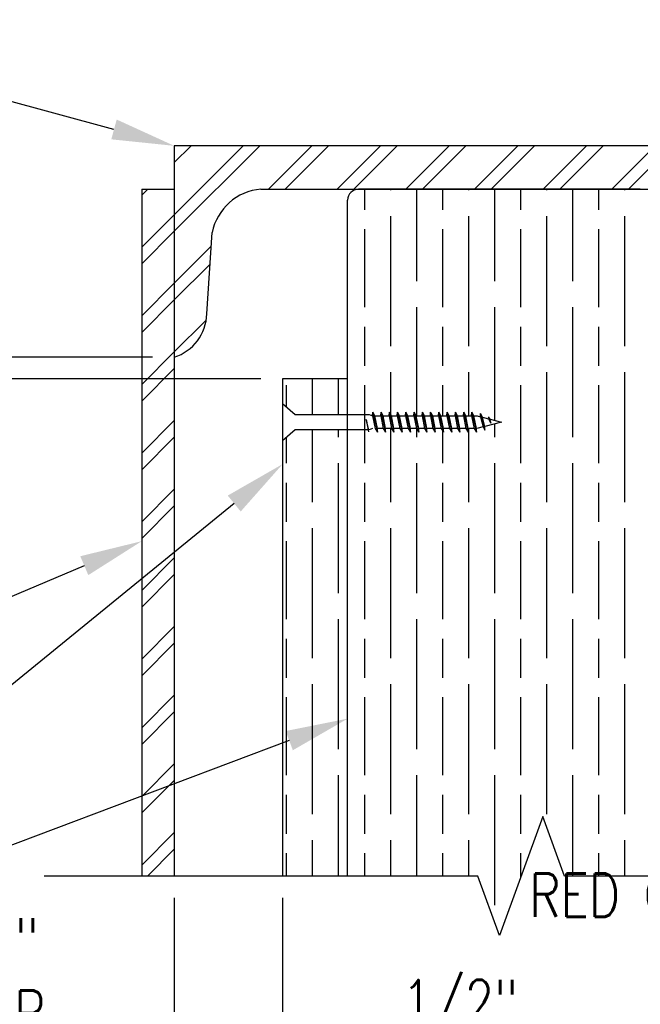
# Model space of a CAD drawing. Header units: inches. Extents: x 52 to 295, y 67 to 146.
# Tile 5 of 25: x 119 to 126, y 73 to 85. Entities that reach past the tile are written whole.
import ezdxf
from ezdxf import colors
from ezdxf.entities.mleader import LeaderData, LeaderLine
from ezdxf.math import Vec2, Vec3

# ---------------------------------------------------------------- set-up
doc = ezdxf.new("R2010")
doc.units = ezdxf.units.IN
doc.header["$MEASUREMENT"] = 0
for name, color, linetype in [('A-DETL-MEDM', 3, 'Continuous'), ('A-DETL-THIN', 1, 'Continuous'), ('S-ANNO-DIMS', 1, 'Continuous'), ('S-ANNO-NOTE', 2, 'Continuous')]:
    doc.layers.add(name, color=color, linetype=linetype)
doc.layers.add('M-DETL-PATT', color=9, linetype='Continuous', true_color=0x808080)
doc.styles.add('Annotative', font='romans.shx', dxfattribs={"width": 0.8, "height": 0.125})
doc.dimstyles.new('Annotative', dxfattribs={"dimscale": 0, "dimtxt": 0.125, "dimasz": 0.125, "dimexe": 0.18, "dimexo": 0.0625, "dimgap": 0.09, "dimtad": 1, "dimdec": 3, "dimzin": 3, "dimdsep": 46, "dimlunit": 4, "dimtxsty": 'Annotative', "dimcen": 0.09, "dimclrt": 2, "dimazin": 2, "dimtfac": 1, "dimtdec": 3, "dimtmove": 0, "dimatfit": 0, "dimfxl": 1, "dimtfill": 1, "dimfrac": 2, "dimtolj": 1, "dimtzin": 0, "dimarcsym": 0})
pattern_1 = [(90, (-41.24825, -1.0022), (0.9, -6e-17), [1.5, -0.3]), (90, (-40.94825, -1.3022), (0.9, -6e-17), [0.9, -0.225, 0.45, -0.225]), (90, (-40.64825, -1.7522), (0.9, -6e-17), [1.5, -0.3])]
pattern_2 = [(45, (26.0005, -1.00223), (-0.3959798, 0.3959798), []), (45, (26.0005, -0.40223), (-0.3959798, 0.3959798), [])]

# ---------------------------------------------------------------- blocks, each defined once
blk = doc.blocks.new('*D33')
at = {"layer": 'Defpoints', "color": 0, "transparency": 16777216}
for p in [(126.156, 74.936), (126.655, 74.936), (126.655, 72.71)]:
    blk.add_point(p, dxfattribs=at)
at = {"layer": 'S-ANNO-DIMS', "color": 0, "lineweight": -2, "transparency": 16777216}
for p, q in [((126.156, 74.686), (126.156, 71.99)), ((126.655, 74.686), (126.655, 71.99)), ((125.656, 72.71), (123.141, 72.71)), ((126.655, 72.71), (126.156, 72.71)), ((127.155, 72.71), (127.655, 72.71))]:
    blk.add_line(p, q, dxfattribs=at)
at = {"layer": 'S-ANNO-DIMS', "color": 0, "transparency": 16777216}
for points in [[(125.656, 72.794), (125.656, 72.627), (126.156, 72.71)], [(127.155, 72.794), (127.155, 72.627), (126.655, 72.71)]]:
    blk.add_solid(points, dxfattribs=at)
at = {"layer": 'S-ANNO-DIMS', "color": 2, "lineweight": -3, "transparency": 16777216, "insert": (123.283, 73.737), "char_height": 0.5, "width": 1.73023, "attachment_point": 1, "line_spacing_factor": 0.983083, "style": 'Annotative'}
blk.add_mtext('\\A1;1/2"', dxfattribs=at)
blk = doc.blocks.new('*D34')
at = {"layer": 'Defpoints', "color": 0, "transparency": 16777216}
for p in [(126.156, 74.936), (128.656, 74.936), (128.656, 71.448)]:
    blk.add_point(p, dxfattribs=at)
at = {"layer": 'S-ANNO-DIMS', "color": 0, "lineweight": -2, "transparency": 16777216}
for p, q in [((126.156, 74.686), (126.156, 70.728)), ((128.656, 74.686), (128.656, 70.728)), ((125.656, 71.448), (125.156, 71.448)), ((126.156, 71.448), (128.656, 71.448)), ((129.156, 71.448), (132.509, 71.448))]:
    blk.add_line(p, q, dxfattribs=at)
at = {"layer": 'S-ANNO-DIMS', "color": 0, "transparency": 16777216}
for points in [[(125.656, 71.531), (125.656, 71.364), (126.156, 71.448)], [(129.156, 71.531), (129.156, 71.364), (128.656, 71.448)]]:
    blk.add_solid(points, dxfattribs=at)
at = {"layer": 'S-ANNO-DIMS', "color": 2, "transparency": 16777216, "insert": (131.083, 72.522), "char_height": 0.5, "attachment_point": 5, "style": 'Annotative', "bg_fill": 3, "box_fill_scale": 1.25, "bg_fill_color": 256, "bg_fill_true_color": 13158600, "bg_fill_transparency": 0}
blk.add_mtext('\\A1;2 1/2"\\PCONC', dxfattribs=at)
blk = doc.blocks.new('*D35')
at = {"layer": 'Defpoints', "color": 0, "transparency": 16777216}
for p in [(120.656, 74.936), (121.906, 74.936), (120.656, 72.71)]:
    blk.add_point(p, dxfattribs=at)
at = {"layer": 'S-ANNO-DIMS', "color": 0, "lineweight": -2, "transparency": 16777216}
for p, q in [((120.656, 74.686), (120.656, 71.99)), ((121.906, 74.686), (121.906, 71.99)), ((120.156, 72.71), (116.574, 72.71)), ((121.906, 72.71), (120.656, 72.71)), ((122.406, 72.71), (122.906, 72.71))]:
    blk.add_line(p, q, dxfattribs=at)
at = {"layer": 'S-ANNO-DIMS', "color": 0, "transparency": 16777216}
for points in [[(120.156, 72.794), (120.156, 72.627), (120.656, 72.71)], [(122.406, 72.794), (122.406, 72.627), (121.906, 72.71)]]:
    blk.add_solid(points, dxfattribs=at)
at = {"layer": 'S-ANNO-DIMS', "color": 2, "transparency": 16777216, "insert": (118.115, 73.784), "char_height": 0.5, "attachment_point": 5, "style": 'Annotative', "bg_fill": 3, "box_fill_scale": 1.25, "bg_fill_color": 256, "bg_fill_true_color": 13158600, "bg_fill_transparency": 0}
blk.add_mtext('\\A1;1 1/4"\\PAIR GAP', dxfattribs=at)
blk = doc.blocks.new('*D36')
at = {"layer": 'Defpoints', "color": 0, "transparency": 16777216}
for p in [(116.964, 80.923), (120.656, 80.923), (121.906, 80.673)]:
    blk.add_point(p, dxfattribs=at)
at = {"layer": 'S-ANNO-DIMS', "color": 0, "lineweight": -2, "transparency": 16777216}
for p, q in [((116.964, 81.423), (116.964, 84.395)), ((120.406, 80.923), (116.244, 80.923)), ((116.964, 80.673), (116.964, 80.923)), ((121.656, 80.673), (116.244, 80.673)), ((116.964, 80.173), (116.964, 79.673))]:
    blk.add_line(p, q, dxfattribs=at)
at = {"layer": 'S-ANNO-DIMS', "color": 0, "transparency": 16777216}
for points in [[(116.881, 81.423), (117.048, 81.423), (116.964, 80.923)], [(116.881, 80.173), (117.048, 80.173), (116.964, 80.673)]]:
    blk.add_solid(points, dxfattribs=at)
at = {"layer": 'S-ANNO-DIMS', "color": 2, "transparency": 16777216, "insert": (115.89, 83.159), "char_height": 0.5, "attachment_point": 5, "rotation": 90, "style": 'Annotative', "bg_fill": 3, "box_fill_scale": 1.25, "bg_fill_color": 256, "bg_fill_true_color": 13158600, "bg_fill_transparency": 0}
blk.add_mtext('\\A1;1/4"%%P\\PTYP', dxfattribs=at)

msp = doc.modelspace()

# ---------------------------------------------------------------- hatches: boundary and pattern name
at = {"layer": 'M-DETL-PATT', "lineweight": -3}
h = msp.add_hatch(dxfattribs=at)
h.set_pattern_fill('FP_1', color=8, style=0, pattern_type=2)
h.set_pattern_definition(pattern_2)
h.paths.add_polyline_path([(120.6561, 80.9226), (120.7772, 80.978), (120.8809, 81.0615), (120.9608, 81.168), (121.0119, 81.2909), (121.0311, 81.4226), (121.0936, 82.3601), (121.1456, 82.5125), (121.2347, 82.6466), (121.3551, 82.7536), (121.4987, 82.8264), (121.6561, 82.8601), (127.6561, 82.8601), (127.8136, 82.8264), (127.9572, 82.7536), (128.0776, 82.6466), (128.1667, 82.5125), (128.2186, 82.3601), (128.2811, 81.4226), (128.3004, 81.2909), (128.3515, 81.168), (128.4314, 81.0615), (128.5351, 80.978), (128.6561, 80.9226), (128.6561, 83.3601), (120.6561, 83.3601)])
h = msp.add_hatch(dxfattribs=at)
h.set_pattern_fill('FP_1', color=8, style=0, pattern_type=2)
h.set_pattern_definition(pattern_2)
h.paths.add_polyline_path([(120.6561, 74.9362), (120.6561, 82.8601), (120.2811, 82.8601), (120.2811, 74.9362)])
h = msp.add_hatch(dxfattribs=at)
h.set_pattern_fill('GOST_WOOD', color=256, scale=0.15, style=0)
h.set_pattern_definition(pattern_1)
h.paths.add_polyline_path([(126.1561, 82.7351, 0.4142136), (126.0311, 82.8601), (122.7811, 82.8601, 0.4142136), (122.6561, 82.7351), (122.6561, 80.2612), (122.9061, 80.2612), (122.9432, 80.2448), (122.9466, 80.2874), (122.9701, 80.2448), (123.0385, 80.2448), (123.0418, 80.2874), (123.0654, 80.2448), (123.1337, 80.2448), (123.1371, 80.2874), (123.1606, 80.2448), (123.229, 80.2448), (123.2323, 80.2874), (123.2559, 80.2448), (123.3243, 80.2448), (123.3276, 80.2874), (123.3511, 80.2448), (123.4195, 80.2448), (123.4228, 80.2874), (123.4464, 80.2448), (123.5148, 80.2448), (123.5181, 80.2874), (123.5416, 80.2448), (123.61, 80.2448), (123.6133, 80.2874), (123.6369, 80.2448), (123.7053, 80.2448), (123.7086, 80.2874), (123.7321, 80.2448), (123.8005, 80.2448), (123.8039, 80.2874), (123.8274, 80.2448), (123.8958, 80.2448), (123.8991, 80.2874), (123.9227, 80.2448), (123.9911, 80.2448), (123.9944, 80.2874), (124.0179, 80.2448), (124.0863, 80.2448), (124.0896, 80.2874), (124.1132, 80.2448), (124.1498, 80.2448), (124.1867, 80.2353), (124.1884, 80.2714), (124.2119, 80.2288), (124.2916, 80.2083), (124.2818, 80.2354), (124.299, 80.2064), (124.43, 80.1726), (124.2374, 80.1231), (124.2374, 80.0789), (124.2165, 80.1177), (124.1421, 80.0985), (124.1421, 80.0564), (124.1151, 80.1005), (124.0468, 80.1005), (124.0468, 80.0564), (124.0199, 80.1005), (123.9516, 80.1005), (123.9516, 80.0564), (123.9246, 80.1005), (123.8563, 80.1005), (123.8563, 80.0564), (123.8294, 80.1005), (123.761, 80.1005), (123.761, 80.0564), (123.7341, 80.1005), (123.6658, 80.1005), (123.6658, 80.0564), (123.6389, 80.1005), (123.5705, 80.1005), (123.5705, 80.0564), (123.5436, 80.1005), (123.4753, 80.1005), (123.4753, 80.0564), (123.4483, 80.1005), (123.38, 80.1005), (123.38, 80.0564), (123.3531, 80.1005), (123.2848, 80.1005), (123.2848, 80.0564), (123.2578, 80.1005), (123.1895, 80.1005), (123.1895, 80.0564), (123.1626, 80.1005), (123.0943, 80.1005), (123.0943, 80.0564), (123.0673, 80.1005), (122.999, 80.1005), (122.999, 80.0564), (122.9721, 80.1005), (122.9432, 80.2448), (122.9061, 80.2612), (122.6561, 80.2612), (122.6561, 80.0841), (122.8906, 80.0841), (122.8679, 80.2047), (122.8986, 80.0841), (122.6561, 80.0841), (122.6561, 74.9362), (124.1561, 74.9362), (124.4061, 74.2494), (124.9061, 75.6231), (125.1561, 74.9362), (126.1561, 74.9362)])
h = msp.add_hatch(dxfattribs=at)
h.set_pattern_fill('GOST_WOOD', color=256, scale=0.15, style=0)
h.set_pattern_definition(pattern_1)
h.paths.add_polyline_path([(122.6561, 80.0841), (122.0525, 80.0841), (121.9061, 79.9562), (121.9061, 74.9362), (122.6561, 74.9362)])
h.paths.add_polyline_path([(122.6561, 80.2612), (122.6561, 80.6726), (121.9061, 80.6726), (121.9061, 80.3891), (122.0525, 80.2612)])

# ---------------------------------------------------------------- linework, layer by layer
at = {"layer": 'A-DETL-MEDM', "lineweight": -3}
for p, q in [((128.6561, 83.3601), (120.6561, 83.3601)), ((120.6561, 83.3601), (120.6561, 74.9362)), ((120.2811, 82.8601), (120.2811, 74.9362)), ((120.2811, 82.8601), (120.6561, 82.8601)), ((121.6561, 82.8601), (127.6561, 82.8601)), ((121.0311, 81.4226), (121.0936, 82.3601))]:
    msp.add_line(p, q, dxfattribs=at)
for centre, radius, start, end in [((121.7076, 82.2358), 0.6265, 94.71621, 168.55087), ((120.4958, 81.4335), 0.5354, 287.42154, 358.83866)]:
    msp.add_arc(centre, radius, start, end, dxfattribs=at)
at = {"layer": 'A-DETL-THIN'}
msp.add_line((126.0311, 82.8601), (122.7811, 82.8601), dxfattribs=at)
at = {"layer": 'A-DETL-THIN', "lineweight": -3}
for p, q in [((122.6561, 74.9362), (122.6561, 82.7351)), ((122.6561, 80.6726), (121.9061, 80.6726)), ((121.9061, 80.6726), (121.9061, 74.9362)), ((121.9061, 80.3891), (122.0525, 80.2612)), ((122.0525, 80.2612), (122.9061, 80.2612)), ((122.8679, 80.2047), (122.8951, 80.0604)), ((122.8986, 80.0841), (122.8679, 80.2047)), ((122.9061, 80.2612), (122.9432, 80.2448)), ((122.9432, 80.2448), (122.9466, 80.2874)), ((122.9432, 80.2448), (122.9721, 80.1005)), ((122.9701, 80.2448), (122.9466, 80.2874)), ((122.9466, 80.2874), (122.999, 80.0564)), ((122.9701, 80.2448), (123.0385, 80.2448)), ((122.999, 80.1005), (122.9701, 80.2448)), ((123.0385, 80.2448), (123.0418, 80.2874)), ((123.0385, 80.2448), (123.0673, 80.1005)), ((123.0654, 80.2448), (123.0418, 80.2874)), ((123.0418, 80.2874), (123.0943, 80.0564)), ((123.0654, 80.2448), (123.1337, 80.2448)), ((123.0943, 80.1005), (123.0654, 80.2448)), ((123.1337, 80.2448), (123.1371, 80.2874)), ((123.1337, 80.2448), (123.1626, 80.1005)), ((123.1606, 80.2448), (123.1371, 80.2874)), ((123.1371, 80.2874), (123.1895, 80.0564)), ((123.1606, 80.2448), (123.229, 80.2448)), ((123.1895, 80.1005), (123.1606, 80.2448)), ((123.229, 80.2448), (123.2323, 80.2874)), ((123.229, 80.2448), (123.2578, 80.1005)), ((123.2559, 80.2448), (123.2323, 80.2874)), ((123.2323, 80.2874), (123.2848, 80.0564)), ((123.2559, 80.2448), (123.3243, 80.2448)), ((123.2848, 80.1005), (123.2559, 80.2448)), ((123.3243, 80.2448), (123.3276, 80.2874)), ((123.3243, 80.2448), (123.3531, 80.1005)), ((123.3511, 80.2448), (123.3276, 80.2874)), ((123.3276, 80.2874), (123.38, 80.0564)), ((123.3511, 80.2448), (123.4195, 80.2448)), ((123.38, 80.1005), (123.3511, 80.2448)), ((123.4195, 80.2448), (123.4228, 80.2874)), ((123.4195, 80.2448), (123.4483, 80.1005)), ((123.4464, 80.2448), (123.4228, 80.2874)), ((123.4228, 80.2874), (123.4753, 80.0564)), ((123.4464, 80.2448), (123.5148, 80.2448)), ((123.4753, 80.1005), (123.4464, 80.2448)), ((123.5148, 80.2448), (123.5181, 80.2874)), ((123.5148, 80.2448), (123.5436, 80.1005)), ((123.5416, 80.2448), (123.5181, 80.2874)), ((123.5181, 80.2874), (123.5705, 80.0564)), ((123.5416, 80.2448), (123.61, 80.2448)), ((123.5705, 80.1005), (123.5416, 80.2448)), ((123.61, 80.2448), (123.6133, 80.2874)), ((123.61, 80.2448), (123.6389, 80.1005)), ((123.6369, 80.2448), (123.6133, 80.2874)), ((123.6133, 80.2874), (123.6658, 80.0564)), ((123.6369, 80.2448), (123.7053, 80.2448)), ((123.6658, 80.1005), (123.6369, 80.2448)), ((123.7053, 80.2448), (123.7086, 80.2874)), ((123.7053, 80.2448), (123.7341, 80.1005)), ((123.7321, 80.2448), (123.7086, 80.2874)), ((123.7086, 80.2874), (123.761, 80.0564)), ((123.7321, 80.2448), (123.8005, 80.2448)), ((123.761, 80.1005), (123.7321, 80.2448)), ((123.8005, 80.2448), (123.8039, 80.2874)), ((123.8005, 80.2448), (123.8294, 80.1005)), ((123.8274, 80.2448), (123.8039, 80.2874)), ((123.8039, 80.2874), (123.8563, 80.0564)), ((123.8274, 80.2448), (123.8958, 80.2448)), ((123.8563, 80.1005), (123.8274, 80.2448)), ((123.8958, 80.2448), (123.8991, 80.2874)), ((123.8958, 80.2448), (123.9246, 80.1005)), ((123.9227, 80.2448), (123.8991, 80.2874)), ((123.8991, 80.2874), (123.9516, 80.0564)), ((123.9227, 80.2448), (123.9911, 80.2448)), ((123.9516, 80.1005), (123.9227, 80.2448)), ((123.9911, 80.2448), (123.9944, 80.2874)), ((123.9911, 80.2448), (124.0199, 80.1005)), ((124.0179, 80.2448), (123.9944, 80.2874)), ((123.9944, 80.2874), (124.0468, 80.0564)), ((124.0179, 80.2448), (124.0863, 80.2448)), ((124.0468, 80.1005), (124.0179, 80.2448)), ((124.0863, 80.2448), (124.0896, 80.2874)), ((124.0863, 80.2448), (124.1151, 80.1005)), ((124.1132, 80.2448), (124.0896, 80.2874)), ((124.0896, 80.2874), (124.1421, 80.0564)), ((124.1132, 80.2448), (124.1498, 80.2448)), ((124.1421, 80.1005), (124.1132, 80.2448)), ((124.1498, 80.2448), (124.1867, 80.2353)), ((124.1867, 80.2353), (124.1884, 80.2714)), ((124.1867, 80.2353), (124.2171, 80.1165)), ((124.2119, 80.2288), (124.1884, 80.2714)), ((124.1884, 80.2714), (124.2374, 80.0789)), ((124.2119, 80.2288), (124.2817, 80.2108)), ((124.2374, 80.1231), (124.2119, 80.2288)), ((124.2817, 80.2108), (124.3089, 80.1605)), ((124.299, 80.2064), (124.2818, 80.2354)), ((124.2818, 80.2354), (124.3089, 80.1605)), ((124.299, 80.2064), (124.43, 80.1726)), ((124.3089, 80.1605), (124.299, 80.2064)), ((122.0525, 80.0841), (121.9061, 79.9562)), ((122.8906, 80.0841), (122.0525, 80.0841)), ((122.9432, 80.1005), (122.9061, 80.0841)), ((122.9721, 80.1005), (122.999, 80.0564)), ((123.0673, 80.1005), (122.999, 80.1005)), ((122.999, 80.0564), (122.999, 80.1005)), ((123.0673, 80.1005), (123.0943, 80.0564)), ((123.1626, 80.1005), (123.0943, 80.1005)), ((123.0943, 80.0564), (123.0943, 80.1005)), ((123.1626, 80.1005), (123.1895, 80.0564)), ((123.2578, 80.1005), (123.1895, 80.1005)), ((123.1895, 80.0564), (123.1895, 80.1005)), ((123.2578, 80.1005), (123.2848, 80.0564)), ((123.3531, 80.1005), (123.2848, 80.1005)), ((123.2848, 80.0564), (123.2848, 80.1005)), ((123.3531, 80.1005), (123.38, 80.0564)), ((123.4483, 80.1005), (123.38, 80.1005)), ((123.38, 80.0564), (123.38, 80.1005)), ((123.4483, 80.1005), (123.4753, 80.0564)), ((123.5436, 80.1005), (123.4753, 80.1005)), ((123.4753, 80.0564), (123.4753, 80.1005)), ((123.5436, 80.1005), (123.5705, 80.0564)), ((123.6389, 80.1005), (123.5705, 80.1005)), ((123.5705, 80.0564), (123.5705, 80.1005)), ((123.6389, 80.1005), (123.6658, 80.0564)), ((123.7341, 80.1005), (123.6658, 80.1005)), ((123.6658, 80.0564), (123.6658, 80.1005)), ((123.7341, 80.1005), (123.761, 80.0564)), ((123.8294, 80.1005), (123.761, 80.1005)), ((123.761, 80.0564), (123.761, 80.1005)), ((123.8294, 80.1005), (123.8563, 80.0564)), ((123.9246, 80.1005), (123.8563, 80.1005)), ((123.8563, 80.0564), (123.8563, 80.1005)), ((123.9246, 80.1005), (123.9516, 80.0564)), ((124.0199, 80.1005), (123.9516, 80.1005)), ((123.9516, 80.0564), (123.9516, 80.1005)), ((124.0199, 80.1005), (124.0468, 80.0564)), ((124.1151, 80.1005), (124.0468, 80.1005)), ((124.0468, 80.0564), (124.0468, 80.1005)), ((124.1151, 80.1005), (124.1421, 80.0564)), ((124.1421, 80.0564), (124.1421, 80.1005)), ((124.2168, 80.1177), (124.1498, 80.1005)), ((124.2171, 80.1165), (124.2374, 80.0789)), ((124.43, 80.1726), (124.2374, 80.1231)), ((124.2374, 80.0789), (124.2374, 80.1231))]:
    msp.add_line(p, q, dxfattribs=at)
msp.add_arc((122.7811, 82.7351), 0.125, 90, 180, dxfattribs=at)

# ---------------------------------------------------------------- dimensions: what is measured, and where the dimension line sits
at = {"layer": 'S-ANNO-DIMS', "lineweight": -3}
dim = msp.add_linear_dim(base=(126.655, 72.7102), p1=(126.1561, 74.9362), p2=(126.655, 74.9362), dimstyle='Annotative', override={"dimpost": '\\X', "dimtfill": 0}, dxfattribs=at)
dim.commit()
dim.dimension.update_dxf_attribs({"geometry": '*D33', "text_midpoint": (124.1485, 72.7102), "dimtype": 160})

# ---------------------------------------------------------------- leaders
at = {"layer": 'S-ANNO-NOTE', "lineweight": -3}
ml = msp.add_multileader_mtext('Standard', dxfattribs=at)
ml.set_content('\\pxt3.2,6.4,9.6,12.8,16,19.2,22.4,25.6,28.8,32,35.2,38.4,41.6,44.8,48,51.2,54.4,57.6,60.8,64,67.2,70.4,73.6,76.8,80,83.2,86.4,89.6,92.8,96,99.2,102.4;{\\C256;C8x18.75}', color=2, style='Annotative')
ml.set_leader_properties(color=1)
ml.build(insert=Vec2(0, 0))
ml.multileader.update_dxf_attribs({"text_right_attachment_type": 3, "dogleg_length": 0.125, "arrow_head_size": 0.72, "scale": 4})
ctx = ml.context
ctx.base_point, ctx.scale, ctx.char_height, ctx.arrow_head_size, ctx.landing_gap_size, ctx.plane_origin = Vec3(112.3373, 84.5564), 4, 0.5, 0.72, 0.36, Vec3(138.2446, 115.3633)
ctx.right_attachment = 3
notes = []
notes.append((ctx, [(0, (1, 1, 0), (116.2621, 84.5564), (-1, 0), 0.5, [(0, [(120.6561, 83.3601)], 0, [])])]))
ctx.mtext.insert, ctx.mtext.width, ctx.mtext.flow_direction = Vec3(112.6973, 84.8064), 3.228889, 5
ml = msp.add_multileader_mtext('Standard', dxfattribs=at)
ml.set_content('\\pxt3.2,6.4,9.6,12.8,16,19.2,22.4,25.6,28.8,32,35.2,38.4,41.6,44.8,48,51.2,54.4,57.6,60.8,64,67.2,70.4,73.6,76.8,80,83.2,86.4,89.6,92.8,96,99.2,102.4;{\\C256;1x IPE WOOD}', color=2, style='Annotative')
ml.set_leader_properties(color=1)
ml.build(insert=Vec2(0, 0))
ml.multileader.update_dxf_attribs({"text_right_attachment_type": 3, "dogleg_length": 0.125, "arrow_head_size": 0.72, "scale": 4})
ctx = ml.context
ctx.base_point, ctx.scale, ctx.char_height, ctx.arrow_head_size, ctx.landing_gap_size, ctx.plane_origin = Vec3(112.3373, 76.0984), 4, 0.5, 0.72, 0.36, Vec3(132.4397, 34.3801)
ctx.right_attachment = 3
notes.append((ctx, [(0, (1, 1, 0), (117.5002, 76.0984), (-1, 0), 0.5, [(0, [(121.9061, 79.6883)], 0, [])])]))
ctx.mtext.insert, ctx.mtext.width, ctx.mtext.defined_height, ctx.mtext.flow_direction = Vec3(112.6973, 76.3484), 6.040952, 7.5856, 5
ml = msp.add_multileader_mtext('Standard', dxfattribs=at)
ml.set_content('{\\C256;3/8" STEEL\\PEXTERIOR PLATE}', color=2, style='Annotative')
ml.set_leader_properties(color=1)
ml.build(insert=Vec2(0, 0))
ml.multileader.update_dxf_attribs({"text_right_attachment_type": 3, "dogleg_length": 0.125, "arrow_head_size": 0.72, "scale": 4})
ctx = ml.context
ctx.base_point, ctx.scale, ctx.char_height, ctx.arrow_head_size, ctx.landing_gap_size, ctx.plane_origin = Vec3(112.7183, 79.0697), 4, 0.5, 0.72, 0.36, Vec3(132.4397, 35.2549)
ctx.right_attachment = 3
notes.append((ctx, [(0, (1, 1, 0), (118.7383, 78.1412), (-1, 0), 0.5, [(0, [(120.2811, 78.799)], 0, [])])]))
ctx.mtext.insert, ctx.mtext.width, ctx.mtext.flow_direction = Vec3(113.0783, 79.3197), 5.38301, 5
ml = msp.add_multileader_mtext('Standard', dxfattribs=at)
ml.set_content('\\pxqr,t3.2,6.4,9.6,12.8,16,19.2,22.4,25.6,28.8,32,35.2,38.4,41.6,44.8,48,51.2,54.4,57.6,60.8,64,67.2,70.4,73.6,76.8,80,83.2,86.4,89.6,92.8,96,99.2,102.4;{\\C256;RED OAK 4x}', color=2, style='Annotative')
ml.set_leader_properties(color=1)
ml.build(insert=Vec2(0, 0))
ml.multileader.update_dxf_attribs({"text_right_attachment_type": 3, "dogleg_length": 0.125, "arrow_head_size": 0.72, "scale": 4})
ctx = ml.context
ctx.base_point, ctx.scale, ctx.char_height, ctx.arrow_head_size, ctx.landing_gap_size, ctx.plane_origin = Vec3(112.3373, 74.7165), 4, 0.5, 0.72, 0.36, Vec3(133.7489, 44.134)
ctx.right_attachment = 3
notes.append((ctx, [(0, (1, 1, 0), (117.2526, 74.7165), (-1, 0), 0.5, [(0, [(122.6561, 76.7518)], 0, [])])]))
ctx.mtext.insert, ctx.mtext.width, ctx.mtext.flow_direction = Vec3(112.6973, 74.9665), 3.832167, 5
for ctx, leaders in notes:
    for number, flags, end, landing, length, lines in leaders:
        leader = LeaderData()
        leader.index, (leader.has_last_leader_line, leader.has_dogleg_vector, leader.attachment_direction) = number, flags
        leader.last_leader_point, leader.dogleg_vector, leader.dogleg_length = Vec3(end), Vec3(landing), length
        for number, points, colour, breaks in lines:
            line = LeaderLine()
            line.index, line.vertices, line.color, line.breaks = number, Vec3.list(points), colors.encode_raw_color(colour), breaks
            leader.lines.append(line)
        ctx.leaders.append(leader)

# ---------------------------------------------------------------- next in the draw order: dimensions: what is measured, and where the dimension line sits
at = {"layer": 'S-ANNO-DIMS'}
dim = msp.add_linear_dim(base=(116.9642, 80.9226), p1=(121.9061, 80.6726), p2=(120.6561, 80.9226), angle=90, text='<>%%P\\PTYP', dimstyle='Annotative', override={"dimpost": '\\X'}, dxfattribs=at)
dim.commit()
dim.dimension.update_dxf_attribs({"geometry": '*D36', "text_midpoint": (116.9642, 83.1588), "dimtype": 160})
dim = msp.add_linear_dim(base=(120.6561, 72.7102), p1=(121.9061, 74.9362), p2=(120.6561, 74.9362), text='<>\\PAIR GAP', dimstyle='Annotative', override={"dimpost": '\\X'}, dxfattribs=at)
dim.commit()
dim.dimension.update_dxf_attribs({"geometry": '*D35', "text_midpoint": (118.1152, 73.7845)})
dim = msp.add_linear_dim(base=(128.6561, 71.4477), p1=(126.1561, 74.9362), p2=(128.6561, 74.9362), text='<>\\PCONC', dimstyle='Annotative', override={"dimpost": '\\X'}, dxfattribs=at)
dim.commit()
dim.dimension.update_dxf_attribs({"geometry": '*D34', "text_midpoint": (131.0828, 71.4477), "dimtype": 160})

# ---------------------------------------------------------------- next in the draw order: linework, layer by layer
at = {"layer": 'A-DETL-THIN', "lineweight": -3}
msp.add_lwpolyline([(130.1561, 74.9362), (125.1561, 74.9362), (124.9061, 75.6231), (124.4061, 74.2494), (124.1561, 74.9362), (119.1561, 74.9362)], dxfattribs=at)

doc.saveas('drawing.dxf')
